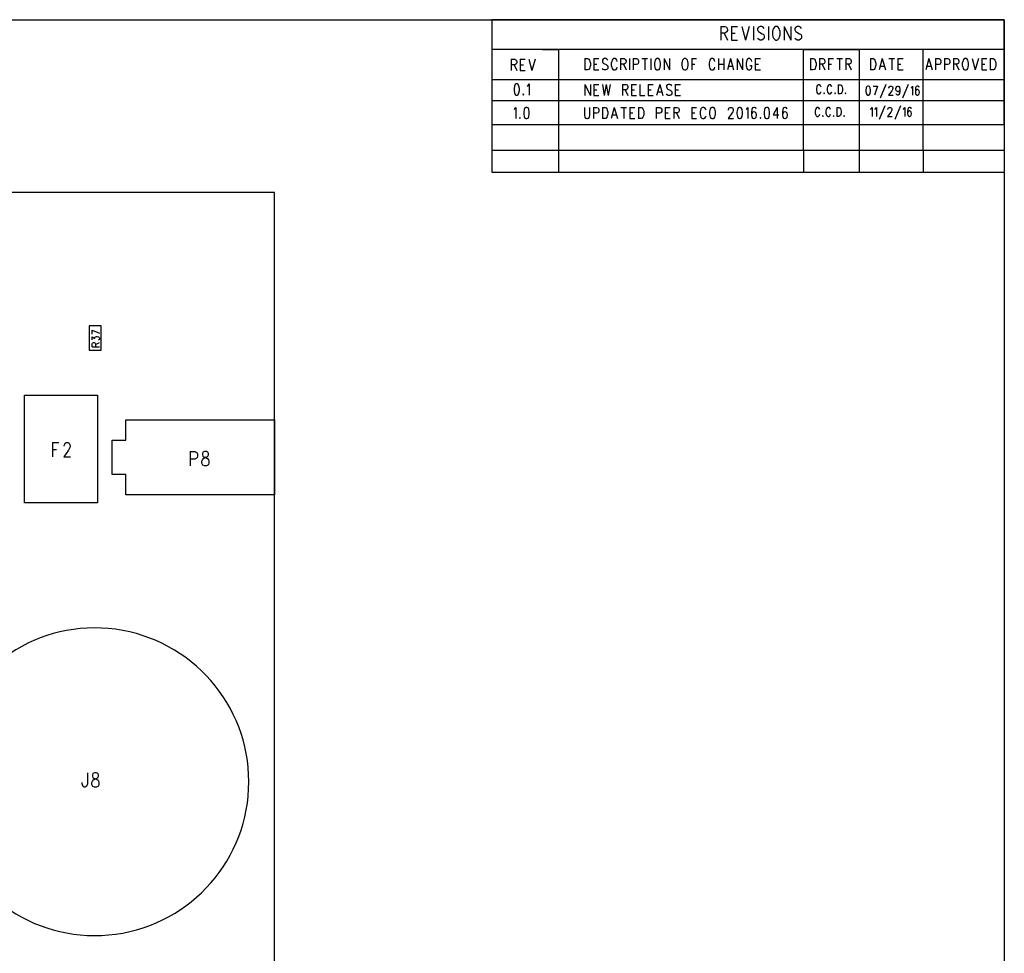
# Model space of a CAD drawing. Extents: x 11.9 to 28.1, y 10.8 to 21.2.
# Tile 10 of 10: x 22.3 to 28.1, y 15.7 to 21.2. Entities that reach past the tile are written whole.
import ezdxf

# ---------------------------------------------------------------- set-up
doc = ezdxf.new("R2010")
doc.units = 0
doc.header["$MEASUREMENT"] = 0
doc.layers.add('LAYNR1', color=2, linetype='Continuous')

msp = doc.modelspace()

# ---------------------------------------------------------------- linework, layer by layer
at = {"layer": 'LAYNR1'}
for points in [[(11.892, 21.199), (28.092, 21.199)], [(28.092, 21.199), (25.092, 21.199)], [(25.092, 21.199), (25.092, 20.585)], [(26.433, 21.159), (26.433, 21.08)], [(26.433, 21.159), (26.457, 21.159)], [(26.457, 21.159), (26.465, 21.155)], [(26.465, 21.155), (26.468, 21.151)], [(26.495, 21.159), (26.495, 21.08)], [(26.495, 21.159), (26.531, 21.159)], [(26.555, 21.159), (26.577, 21.08)], [(26.599, 21.159), (26.577, 21.08)], [(26.624, 21.159), (26.624, 21.08)], [(26.654, 21.155), (26.648, 21.147)], [(26.662, 21.159), (26.654, 21.155)], [(26.673, 21.159), (26.662, 21.159)], [(26.681, 21.155), (26.673, 21.159)], [(26.686, 21.147), (26.681, 21.155)], [(26.711, 21.159), (26.711, 21.08)], [(26.746, 21.155), (26.741, 21.147)], [(26.752, 21.159), (26.746, 21.155)], [(26.763, 21.159), (26.752, 21.159)], [(26.768, 21.155), (26.763, 21.159)], [(26.774, 21.147), (26.768, 21.155)], [(26.804, 21.159), (26.804, 21.08)], [(26.804, 21.159), (26.842, 21.08)], [(26.842, 21.159), (26.842, 21.08)], [(26.872, 21.155), (26.866, 21.147)], [(26.88, 21.159), (26.872, 21.155)], [(26.891, 21.159), (26.88, 21.159)], [(26.899, 21.155), (26.891, 21.159)], [(26.905, 21.147), (26.899, 21.155)], [(28.092, 21.199), (28.092, 10.799)], [(28.092, 20.585), (28.092, 21.199)], [(26.457, 21.121), (26.433, 21.121)], [(26.452, 21.121), (26.471, 21.08)], [(26.465, 21.125), (26.457, 21.121)], [(26.468, 21.129), (26.465, 21.125)], [(26.468, 21.151), (26.471, 21.144)], [(26.471, 21.136), (26.468, 21.129)], [(26.471, 21.144), (26.471, 21.136)], [(26.495, 21.121), (26.517, 21.121)], [(26.648, 21.147), (26.648, 21.14)], [(26.648, 21.14), (26.651, 21.132)], [(26.651, 21.132), (26.654, 21.129)], [(26.654, 21.129), (26.659, 21.125)], [(26.659, 21.125), (26.675, 21.117)], [(26.675, 21.117), (26.681, 21.114)], [(26.681, 21.114), (26.684, 21.11)], [(26.684, 21.11), (26.686, 21.102)], [(26.686, 21.102), (26.686, 21.091)], [(26.738, 21.14), (26.735, 21.129)], [(26.735, 21.129), (26.735, 21.11)], [(26.735, 21.11), (26.738, 21.099)], [(26.741, 21.147), (26.738, 21.14)], [(26.738, 21.099), (26.741, 21.091)], [(26.776, 21.14), (26.774, 21.147)], [(26.774, 21.091), (26.776, 21.099)], [(26.779, 21.129), (26.776, 21.14)], [(26.776, 21.099), (26.779, 21.11)], [(26.779, 21.11), (26.779, 21.129)], [(26.866, 21.147), (26.866, 21.14)], [(26.866, 21.14), (26.869, 21.132)], [(26.869, 21.132), (26.872, 21.129)], [(26.872, 21.129), (26.877, 21.125)], [(26.877, 21.125), (26.894, 21.117)], [(26.894, 21.117), (26.899, 21.114)], [(26.899, 21.114), (26.902, 21.11)], [(26.902, 21.11), (26.905, 21.102)], [(26.905, 21.102), (26.905, 21.091)], [(26.495, 21.08), (26.531, 21.08)], [(26.654, 21.084), (26.648, 21.091)], [(26.662, 21.08), (26.654, 21.084)], [(26.673, 21.08), (26.662, 21.08)], [(26.681, 21.084), (26.673, 21.08)], [(26.686, 21.091), (26.681, 21.084)], [(26.741, 21.091), (26.746, 21.084)], [(26.746, 21.084), (26.752, 21.08)], [(26.752, 21.08), (26.763, 21.08)], [(26.763, 21.08), (26.768, 21.084)], [(26.768, 21.084), (26.774, 21.091)], [(26.872, 21.084), (26.866, 21.091)], [(26.88, 21.08), (26.872, 21.084)], [(26.891, 21.08), (26.88, 21.08)], [(26.899, 21.084), (26.891, 21.08)], [(26.905, 21.091), (26.899, 21.084)], [(28.092, 21.024), (25.092, 21.024)], [(25.092, 21.024), (25.092, 20.849)], [(25.388, 21.024), (25.482, 21.024)], [(25.482, 21.024), (25.482, 20.435)], [(25.482, 21.024), (25.482, 20.585)], [(26.917, 20.435), (26.917, 21.024)], [(26.917, 21.024), (27.242, 21.024)], [(27.242, 21.024), (27.242, 20.435)], [(27.617, 20.435), (27.617, 21.024)], [(28.092, 20.599), (28.092, 21.024)], [(25.206, 20.967), (25.206, 20.901)], [(25.206, 20.967), (25.227, 20.967), (25.233, 20.963), (25.236, 20.96), (25.238, 20.954), (25.238, 20.948), (25.236, 20.942), (25.233, 20.938), (25.227, 20.935), (25.206, 20.935)], [(25.222, 20.935), (25.238, 20.901)], [(25.258, 20.967), (25.258, 20.901)], [(25.258, 20.967), (25.288, 20.967)], [(25.258, 20.935), (25.277, 20.935)], [(25.308, 20.967), (25.327, 20.901)], [(25.345, 20.967), (25.327, 20.901)], [(25.637, 20.971), (25.637, 20.905)], [(25.637, 20.971), (25.653, 20.971), (25.659, 20.967)], [(25.669, 20.93), (25.666, 20.92), (25.664, 20.914), (25.659, 20.908), (25.653, 20.905)], [(25.659, 20.967), (25.664, 20.961)], [(25.664, 20.961), (25.666, 20.955)], [(25.666, 20.955), (25.669, 20.945), (25.669, 20.93)], [(25.689, 20.971), (25.689, 20.905)], [(25.689, 20.971), (25.719, 20.971)], [(25.689, 20.939), (25.707, 20.939)], [(25.744, 20.967), (25.739, 20.961)], [(25.739, 20.961), (25.739, 20.955)], [(25.739, 20.955), (25.741, 20.949)], [(25.741, 20.949), (25.744, 20.945), (25.748, 20.942)], [(25.766, 20.967), (25.759, 20.971), (25.75, 20.971), (25.744, 20.967)], [(25.748, 20.942), (25.762, 20.936)], [(25.771, 20.924), (25.771, 20.914), (25.766, 20.908), (25.759, 20.905)], [(25.762, 20.936), (25.766, 20.933), (25.769, 20.93)], [(25.771, 20.961), (25.766, 20.967)], [(25.769, 20.93), (25.771, 20.924)], [(25.794, 20.955), (25.791, 20.945), (25.791, 20.93)], [(25.791, 20.93), (25.794, 20.92), (25.796, 20.914), (25.8, 20.908), (25.805, 20.905)], [(25.796, 20.961), (25.794, 20.955)], [(25.8, 20.967), (25.796, 20.961)], [(25.819, 20.967), (25.814, 20.971), (25.805, 20.971), (25.8, 20.967)], [(25.823, 20.961), (25.819, 20.967)], [(25.825, 20.955), (25.823, 20.961)], [(25.846, 20.971), (25.846, 20.905)], [(25.846, 20.971), (25.866, 20.971), (25.873, 20.967)], [(25.873, 20.942), (25.866, 20.939), (25.846, 20.939)], [(25.862, 20.939), (25.878, 20.905)], [(25.873, 20.967), (25.875, 20.964), (25.878, 20.958), (25.878, 20.952), (25.875, 20.945), (25.873, 20.942)], [(25.898, 20.971), (25.898, 20.905)], [(25.919, 20.971), (25.919, 20.905)], [(25.919, 20.971), (25.939, 20.971), (25.946, 20.967)], [(25.939, 20.936), (25.919, 20.936)], [(25.948, 20.942), (25.946, 20.939), (25.939, 20.936)], [(25.946, 20.967), (25.948, 20.964), (25.95, 20.958), (25.95, 20.949)], [(25.95, 20.949), (25.948, 20.942)], [(25.971, 20.971), (26.003, 20.971)], [(25.987, 20.971), (25.987, 20.905)], [(26.023, 20.971), (26.023, 20.905)], [(26.046, 20.955), (26.044, 20.945), (26.044, 20.93)], [(26.044, 20.93), (26.046, 20.92), (26.048, 20.914), (26.053, 20.908), (26.057, 20.905)], [(26.048, 20.961), (26.046, 20.955)], [(26.053, 20.967), (26.048, 20.961)], [(26.057, 20.971), (26.053, 20.967)], [(26.071, 20.967), (26.066, 20.971), (26.057, 20.971)], [(26.066, 20.905), (26.071, 20.908), (26.075, 20.914), (26.078, 20.92), (26.08, 20.93)], [(26.075, 20.961), (26.071, 20.967)], [(26.078, 20.955), (26.075, 20.961)], [(26.08, 20.93), (26.08, 20.945), (26.078, 20.955)], [(26.1, 20.971), (26.1, 20.905)], [(26.1, 20.971), (26.132, 20.905)], [(26.132, 20.971), (26.132, 20.905)], [(26.207, 20.955), (26.205, 20.945), (26.205, 20.93)], [(26.205, 20.93), (26.207, 20.92), (26.209, 20.914), (26.214, 20.908), (26.219, 20.905)], [(26.209, 20.961), (26.207, 20.955)], [(26.214, 20.967), (26.209, 20.961)], [(26.219, 20.971), (26.214, 20.967)], [(26.232, 20.967), (26.228, 20.971), (26.219, 20.971)], [(26.228, 20.905), (26.232, 20.908), (26.237, 20.914), (26.239, 20.92), (26.241, 20.93)], [(26.237, 20.961), (26.232, 20.967)], [(26.239, 20.955), (26.237, 20.961)], [(26.241, 20.93), (26.241, 20.945), (26.239, 20.955)], [(26.262, 20.971), (26.262, 20.905)], [(26.262, 20.971), (26.291, 20.971)], [(26.262, 20.939), (26.28, 20.939)], [(26.366, 20.955), (26.364, 20.945), (26.364, 20.93)], [(26.364, 20.93), (26.366, 20.92), (26.369, 20.914), (26.373, 20.908), (26.378, 20.905)], [(26.369, 20.961), (26.366, 20.955)], [(26.373, 20.967), (26.369, 20.961)], [(26.391, 20.967), (26.387, 20.971), (26.378, 20.971), (26.373, 20.967)], [(26.396, 20.961), (26.391, 20.967)], [(26.398, 20.955), (26.396, 20.961)], [(26.419, 20.971), (26.419, 20.905)], [(26.419, 20.939), (26.45, 20.939)], [(26.45, 20.971), (26.45, 20.905)], [(26.489, 20.971), (26.471, 20.905)], [(26.478, 20.927), (26.5, 20.927)], [(26.489, 20.971), (26.507, 20.905)], [(26.528, 20.971), (26.528, 20.905)], [(26.528, 20.971), (26.559, 20.905)], [(26.559, 20.971), (26.559, 20.905)], [(26.582, 20.955), (26.58, 20.945), (26.58, 20.93)], [(26.58, 20.93), (26.582, 20.92), (26.584, 20.914), (26.589, 20.908), (26.594, 20.905)], [(26.584, 20.961), (26.582, 20.955)], [(26.589, 20.967), (26.584, 20.961)], [(26.607, 20.967), (26.603, 20.971), (26.594, 20.971), (26.589, 20.967)], [(26.603, 20.905), (26.607, 20.908), (26.612, 20.914), (26.614, 20.92), (26.614, 20.93)], [(26.603, 20.93), (26.614, 20.93)], [(26.612, 20.961), (26.607, 20.967)], [(26.614, 20.955), (26.612, 20.961)], [(26.634, 20.971), (26.634, 20.905)], [(26.634, 20.971), (26.664, 20.971)], [(26.634, 20.939), (26.653, 20.939)], [(26.958, 20.971), (26.958, 20.905)], [(26.958, 20.971), (26.974, 20.971), (26.98, 20.967)], [(26.99, 20.93), (26.987, 20.92), (26.985, 20.914), (26.98, 20.908), (26.974, 20.905)], [(26.98, 20.967), (26.985, 20.961)], [(26.985, 20.961), (26.987, 20.955)], [(26.987, 20.955), (26.99, 20.945), (26.99, 20.93)], [(27.01, 20.971), (27.01, 20.905)], [(27.01, 20.971), (27.03, 20.971), (27.037, 20.967)], [(27.037, 20.942), (27.03, 20.939), (27.01, 20.939)], [(27.026, 20.939), (27.042, 20.905)], [(27.037, 20.967), (27.04, 20.964), (27.042, 20.958), (27.042, 20.952), (27.04, 20.945), (27.037, 20.942)], [(27.062, 20.971), (27.062, 20.905)], [(27.062, 20.971), (27.092, 20.971)], [(27.062, 20.939), (27.08, 20.939)], [(27.112, 20.971), (27.144, 20.971)], [(27.128, 20.971), (27.128, 20.905)], [(27.165, 20.971), (27.165, 20.905)], [(27.165, 20.971), (27.185, 20.971), (27.192, 20.967)], [(27.192, 20.942), (27.185, 20.939), (27.165, 20.939)], [(27.18, 20.939), (27.196, 20.905)], [(27.192, 20.967), (27.194, 20.964), (27.196, 20.958), (27.196, 20.952), (27.194, 20.945), (27.192, 20.942)], [(27.308, 20.971), (27.308, 20.905)], [(27.308, 20.971), (27.324, 20.971), (27.33, 20.967)], [(27.34, 20.93), (27.337, 20.92), (27.335, 20.914), (27.33, 20.908), (27.324, 20.905)], [(27.33, 20.967), (27.335, 20.961)], [(27.335, 20.961), (27.337, 20.955)], [(27.337, 20.955), (27.34, 20.945), (27.34, 20.93)], [(27.378, 20.971), (27.36, 20.905)], [(27.367, 20.927), (27.39, 20.927)], [(27.378, 20.971), (27.396, 20.905)], [(27.417, 20.971), (27.449, 20.971)], [(27.433, 20.971), (27.433, 20.905)], [(27.469, 20.971), (27.469, 20.905)], [(27.469, 20.971), (27.499, 20.971)], [(27.469, 20.939), (27.487, 20.939)], [(27.651, 20.971), (27.633, 20.905)], [(27.64, 20.927), (27.662, 20.927)], [(27.651, 20.971), (27.669, 20.905)], [(27.69, 20.971), (27.69, 20.905)], [(27.69, 20.971), (27.71, 20.971), (27.717, 20.967)], [(27.71, 20.936), (27.69, 20.936)], [(27.719, 20.942), (27.717, 20.939), (27.71, 20.936)], [(27.717, 20.967), (27.719, 20.964), (27.721, 20.958), (27.721, 20.949)], [(27.721, 20.949), (27.719, 20.942)], [(27.742, 20.971), (27.742, 20.905)], [(27.742, 20.971), (27.762, 20.971), (27.769, 20.967)], [(27.762, 20.936), (27.742, 20.936)], [(27.771, 20.942), (27.769, 20.939), (27.762, 20.936)], [(27.769, 20.967), (27.771, 20.964), (27.774, 20.958), (27.774, 20.949)], [(27.774, 20.949), (27.771, 20.942)], [(27.794, 20.971), (27.794, 20.905)], [(27.794, 20.971), (27.815, 20.971), (27.821, 20.967)], [(27.821, 20.942), (27.815, 20.939), (27.794, 20.939)], [(27.81, 20.939), (27.826, 20.905)], [(27.821, 20.967), (27.824, 20.964), (27.826, 20.958), (27.826, 20.952), (27.824, 20.945), (27.821, 20.942)], [(27.849, 20.955), (27.846, 20.945), (27.846, 20.93)], [(27.846, 20.93), (27.849, 20.92), (27.851, 20.914), (27.855, 20.908), (27.86, 20.905)], [(27.851, 20.961), (27.849, 20.955)], [(27.855, 20.967), (27.851, 20.961)], [(27.86, 20.971), (27.855, 20.967)], [(27.874, 20.967), (27.869, 20.971), (27.86, 20.971)], [(27.869, 20.905), (27.874, 20.908), (27.878, 20.914), (27.88, 20.92), (27.883, 20.93)], [(27.878, 20.961), (27.874, 20.967)], [(27.88, 20.955), (27.878, 20.961)], [(27.883, 20.93), (27.883, 20.945), (27.88, 20.955)], [(27.903, 20.971), (27.921, 20.905)], [(27.94, 20.971), (27.921, 20.905)], [(27.96, 20.971), (27.96, 20.905)], [(27.96, 20.971), (27.99, 20.971)], [(27.96, 20.939), (27.978, 20.939)], [(28.01, 20.971), (28.01, 20.905)], [(28.01, 20.971), (28.026, 20.971), (28.033, 20.967)], [(28.042, 20.93), (28.04, 20.92), (28.037, 20.914), (28.033, 20.908), (28.026, 20.905)], [(28.033, 20.967), (28.037, 20.961)], [(28.037, 20.961), (28.04, 20.955)], [(28.04, 20.955), (28.042, 20.945), (28.042, 20.93)], [(25.258, 20.901), (25.288, 20.901)], [(25.653, 20.905), (25.637, 20.905)], [(25.689, 20.905), (25.719, 20.905)], [(25.75, 20.905), (25.744, 20.908), (25.739, 20.914)], [(25.759, 20.905), (25.75, 20.905)], [(25.805, 20.905), (25.814, 20.905)], [(25.814, 20.905), (25.819, 20.908), (25.823, 20.914), (25.825, 20.92)], [(26.057, 20.905), (26.066, 20.905)], [(26.219, 20.905), (26.228, 20.905)], [(26.378, 20.905), (26.387, 20.905)], [(26.387, 20.905), (26.391, 20.908), (26.396, 20.914), (26.398, 20.92)], [(26.594, 20.905), (26.603, 20.905)], [(26.634, 20.905), (26.664, 20.905)], [(26.974, 20.905), (26.958, 20.905)], [(27.324, 20.905), (27.308, 20.905)], [(27.469, 20.905), (27.499, 20.905)], [(27.86, 20.905), (27.869, 20.905)], [(27.96, 20.905), (27.99, 20.905)], [(28.026, 20.905), (28.01, 20.905)], [(25.092, 20.849), (28.092, 20.849)], [(25.229, 20.82), (25.224, 20.81), (25.222, 20.795)], [(25.235, 20.823), (25.229, 20.82)], [(25.247, 20.82), (25.24, 20.823), (25.235, 20.823)], [(25.254, 20.795), (25.251, 20.81), (25.247, 20.82)], [(25.299, 20.81), (25.304, 20.814)], [(25.304, 20.814), (25.31, 20.823), (25.31, 20.757)], [(25.637, 20.82), (25.637, 20.755)], [(25.637, 20.82), (25.669, 20.755)], [(25.669, 20.82), (25.669, 20.755)], [(25.689, 20.82), (25.689, 20.755)], [(25.689, 20.82), (25.719, 20.82)], [(25.739, 20.82), (25.75, 20.755)], [(25.762, 20.82), (25.75, 20.755)], [(25.762, 20.82), (25.773, 20.755)], [(25.784, 20.82), (25.773, 20.755)], [(25.857, 20.82), (25.857, 20.755)], [(25.857, 20.82), (25.878, 20.82), (25.884, 20.817)], [(25.884, 20.817), (25.887, 20.814), (25.889, 20.808), (25.889, 20.802), (25.887, 20.795), (25.884, 20.792)], [(25.909, 20.82), (25.909, 20.755)], [(25.909, 20.82), (25.939, 20.82)], [(25.959, 20.82), (25.959, 20.755)], [(26.007, 20.82), (26.007, 20.755)], [(26.007, 20.82), (26.037, 20.82)], [(26.075, 20.82), (26.057, 20.755)], [(26.075, 20.82), (26.094, 20.755)], [(26.119, 20.817), (26.114, 20.811)], [(26.114, 20.811), (26.114, 20.805)], [(26.141, 20.817), (26.134, 20.82), (26.125, 20.82), (26.119, 20.817)], [(26.146, 20.811), (26.141, 20.817)], [(26.166, 20.82), (26.166, 20.755)], [(26.166, 20.82), (26.196, 20.82)], [(26.995, 20.81), (26.994, 20.805)], [(26.999, 20.815), (26.995, 20.81)], [(27.003, 20.817), (26.999, 20.815)], [(27.01, 20.817), (27.003, 20.817)], [(27.014, 20.815), (27.01, 20.817)], [(27.017, 20.81), (27.014, 20.815)], [(27.019, 20.805), (27.017, 20.81)], [(27.059, 20.81), (27.057, 20.805)], [(27.063, 20.815), (27.059, 20.81)], [(27.066, 20.817), (27.063, 20.815)], [(27.074, 20.817), (27.066, 20.817)], [(27.077, 20.815), (27.074, 20.817)], [(27.081, 20.81), (27.077, 20.815)], [(27.083, 20.805), (27.081, 20.81)], [(27.119, 20.817), (27.119, 20.765)], [(27.119, 20.817), (27.132, 20.817)], [(27.132, 20.817), (27.137, 20.815)], [(27.137, 20.815), (27.141, 20.81)], [(27.141, 20.81), (27.143, 20.805)], [(27.324, 20.81), (27.35, 20.81)], [(27.35, 20.81), (27.332, 20.757)], [(27.399, 20.82), (27.366, 20.74)], [(27.417, 20.797), (27.417, 20.8), (27.419, 20.805), (27.421, 20.807), (27.424, 20.81), (27.432, 20.81), (27.435, 20.807), (27.437, 20.805), (27.439, 20.8), (27.439, 20.795), (27.437, 20.79), (27.433, 20.782), (27.415, 20.757), (27.441, 20.757)], [(27.481, 20.792), (27.479, 20.785), (27.475, 20.78), (27.47, 20.777), (27.468, 20.777), (27.462, 20.78), (27.459, 20.785), (27.457, 20.792), (27.457, 20.795), (27.459, 20.802), (27.462, 20.807), (27.468, 20.81), (27.47, 20.81), (27.475, 20.807), (27.479, 20.802), (27.481, 20.792), (27.481, 20.78), (27.479, 20.767), (27.475, 20.76), (27.47, 20.757), (27.466, 20.757), (27.461, 20.76), (27.459, 20.765)], [(27.53, 20.82), (27.497, 20.74)], [(27.546, 20.8), (27.55, 20.802), (27.555, 20.81), (27.555, 20.757)], [(27.593, 20.802), (27.592, 20.807), (27.586, 20.81), (27.582, 20.81), (27.577, 20.807), (27.573, 20.8), (27.572, 20.787), (27.572, 20.775), (27.573, 20.765), (27.577, 20.76), (27.582, 20.757), (27.584, 20.757), (27.59, 20.76), (27.593, 20.765), (27.595, 20.772), (27.595, 20.775), (27.593, 20.782), (27.59, 20.787), (27.584, 20.79), (27.582, 20.79), (27.577, 20.787), (27.573, 20.782), (27.572, 20.775)], [(28.092, 20.849), (28.092, 20.724)], [(25.222, 20.795), (25.222, 20.785), (25.224, 20.77)], [(25.224, 20.77), (25.229, 20.76), (25.235, 20.757)], [(25.235, 20.757), (25.24, 20.757)], [(25.24, 20.757), (25.247, 20.76), (25.251, 20.77)], [(25.251, 20.77), (25.254, 20.785), (25.254, 20.795)], [(25.276, 20.764), (25.274, 20.76), (25.276, 20.757)], [(25.276, 20.757), (25.279, 20.76), (25.276, 20.764)], [(25.689, 20.789), (25.707, 20.789)], [(25.689, 20.755), (25.719, 20.755)], [(25.884, 20.792), (25.878, 20.789), (25.857, 20.789)], [(25.873, 20.789), (25.889, 20.755)], [(25.909, 20.789), (25.928, 20.789)], [(25.909, 20.755), (25.939, 20.755)], [(25.959, 20.755), (25.987, 20.755)], [(26.007, 20.789), (26.025, 20.789)], [(26.007, 20.755), (26.037, 20.755)], [(26.064, 20.777), (26.087, 20.777)], [(26.114, 20.805), (26.116, 20.799)], [(26.125, 20.755), (26.119, 20.758), (26.114, 20.764)], [(26.116, 20.799), (26.119, 20.795), (26.123, 20.792)], [(26.123, 20.792), (26.137, 20.786)], [(26.134, 20.755), (26.125, 20.755)], [(26.146, 20.774), (26.146, 20.764), (26.141, 20.758), (26.134, 20.755)], [(26.137, 20.786), (26.141, 20.783), (26.144, 20.78)], [(26.144, 20.78), (26.146, 20.774)], [(26.166, 20.789), (26.184, 20.789)], [(26.166, 20.755), (26.196, 20.755)], [(26.994, 20.805), (26.992, 20.797)], [(26.992, 20.797), (26.992, 20.785)], [(26.992, 20.785), (26.994, 20.777)], [(26.994, 20.777), (26.995, 20.772)], [(26.995, 20.772), (26.999, 20.767)], [(26.999, 20.767), (27.003, 20.765)], [(27.003, 20.765), (27.01, 20.765)], [(27.01, 20.765), (27.014, 20.767)], [(27.014, 20.767), (27.017, 20.772)], [(27.017, 20.772), (27.019, 20.777)], [(27.037, 20.77), (27.035, 20.767)], [(27.035, 20.767), (27.037, 20.765)], [(27.039, 20.767), (27.037, 20.77)], [(27.037, 20.765), (27.039, 20.767)], [(27.057, 20.805), (27.055, 20.797)], [(27.055, 20.797), (27.055, 20.785)], [(27.055, 20.785), (27.057, 20.777)], [(27.057, 20.777), (27.059, 20.772)], [(27.059, 20.772), (27.063, 20.767)], [(27.063, 20.767), (27.066, 20.765)], [(27.066, 20.765), (27.074, 20.765)], [(27.074, 20.765), (27.077, 20.767)], [(27.077, 20.767), (27.081, 20.772)], [(27.081, 20.772), (27.083, 20.777)], [(27.101, 20.77), (27.099, 20.767)], [(27.099, 20.767), (27.101, 20.765)], [(27.103, 20.767), (27.101, 20.77)], [(27.101, 20.765), (27.103, 20.767)], [(27.132, 20.765), (27.119, 20.765)], [(27.137, 20.767), (27.132, 20.765)], [(27.141, 20.772), (27.137, 20.767)], [(27.143, 20.777), (27.141, 20.772)], [(27.143, 20.805), (27.144, 20.797)], [(27.144, 20.785), (27.143, 20.777)], [(27.144, 20.797), (27.144, 20.785)], [(27.163, 20.77), (27.161, 20.767)], [(27.161, 20.767), (27.163, 20.765)], [(27.164, 20.767), (27.163, 20.77)], [(27.163, 20.765), (27.164, 20.767)], [(28.092, 20.724), (25.092, 20.724)], [(25.092, 20.724), (25.092, 20.435)], [(27.393, 20.695), (27.36, 20.615)], [(27.484, 20.695), (27.451, 20.615)], [(25.222, 20.673), (25.226, 20.676)], [(25.226, 20.676), (25.233, 20.685), (25.233, 20.62)], [(25.285, 20.682), (25.281, 20.673), (25.279, 20.657)], [(25.279, 20.657), (25.279, 20.648), (25.281, 20.632)], [(25.292, 20.685), (25.285, 20.682)], [(25.304, 20.682), (25.297, 20.685), (25.292, 20.685)], [(25.31, 20.657), (25.308, 20.673), (25.304, 20.682)], [(25.308, 20.632), (25.31, 20.648), (25.31, 20.657)], [(25.634, 20.685), (25.634, 20.639)], [(25.634, 20.639), (25.637, 20.629), (25.641, 20.623), (25.648, 20.62)], [(25.652, 20.62), (25.659, 20.623), (25.664, 20.629), (25.666, 20.639)], [(25.666, 20.639), (25.666, 20.685)], [(25.687, 20.685), (25.687, 20.62)], [(25.687, 20.685), (25.707, 20.685), (25.714, 20.682)], [(25.707, 20.651), (25.687, 20.651)], [(25.716, 20.657), (25.714, 20.654), (25.707, 20.651)], [(25.714, 20.682), (25.716, 20.679), (25.718, 20.673), (25.718, 20.664)], [(25.718, 20.664), (25.716, 20.657)], [(25.739, 20.685), (25.739, 20.62)], [(25.739, 20.685), (25.755, 20.685), (25.762, 20.682)], [(25.771, 20.645), (25.768, 20.635), (25.766, 20.629), (25.762, 20.623), (25.755, 20.62)], [(25.762, 20.682), (25.766, 20.676)], [(25.766, 20.676), (25.768, 20.67)], [(25.768, 20.67), (25.771, 20.66), (25.771, 20.645)], [(25.809, 20.685), (25.791, 20.62)], [(25.798, 20.642), (25.821, 20.642)], [(25.809, 20.685), (25.827, 20.62)], [(25.848, 20.685), (25.88, 20.685)], [(25.864, 20.685), (25.864, 20.62)], [(25.9, 20.685), (25.9, 20.62)], [(25.9, 20.685), (25.93, 20.685)], [(25.9, 20.654), (25.918, 20.654)], [(25.95, 20.685), (25.95, 20.62)], [(25.95, 20.685), (25.966, 20.685), (25.973, 20.682)], [(25.982, 20.645), (25.98, 20.635), (25.977, 20.629), (25.973, 20.623), (25.966, 20.62)], [(25.973, 20.682), (25.977, 20.676)], [(25.977, 20.676), (25.98, 20.67)], [(25.98, 20.67), (25.982, 20.66), (25.982, 20.645)], [(26.055, 20.685), (26.055, 20.62)], [(26.055, 20.685), (26.075, 20.685), (26.082, 20.682)], [(26.075, 20.651), (26.055, 20.651)], [(26.084, 20.657), (26.082, 20.654), (26.075, 20.651)], [(26.082, 20.682), (26.084, 20.679), (26.087, 20.673), (26.087, 20.664)], [(26.087, 20.664), (26.084, 20.657)], [(26.107, 20.685), (26.107, 20.62)], [(26.107, 20.685), (26.137, 20.685)], [(26.107, 20.654), (26.125, 20.654)], [(26.157, 20.685), (26.157, 20.62)], [(26.157, 20.685), (26.177, 20.685), (26.184, 20.682)], [(26.184, 20.657), (26.177, 20.654), (26.157, 20.654)], [(26.173, 20.654), (26.189, 20.62)], [(26.184, 20.682), (26.187, 20.679), (26.189, 20.673), (26.189, 20.667), (26.187, 20.66), (26.184, 20.657)], [(26.262, 20.685), (26.262, 20.62)], [(26.262, 20.685), (26.291, 20.685)], [(26.262, 20.654), (26.28, 20.654)], [(26.314, 20.67), (26.312, 20.66), (26.312, 20.645)], [(26.312, 20.645), (26.314, 20.635), (26.316, 20.629), (26.321, 20.623), (26.325, 20.62)], [(26.316, 20.676), (26.314, 20.67)], [(26.321, 20.682), (26.316, 20.676)], [(26.339, 20.682), (26.334, 20.685), (26.325, 20.685), (26.321, 20.682)], [(26.334, 20.62), (26.339, 20.623), (26.343, 20.629), (26.346, 20.635)], [(26.343, 20.676), (26.339, 20.682)], [(26.346, 20.67), (26.343, 20.676)], [(26.368, 20.67), (26.366, 20.66), (26.366, 20.645)], [(26.366, 20.645), (26.368, 20.635), (26.371, 20.629), (26.375, 20.623), (26.38, 20.62)], [(26.371, 20.676), (26.368, 20.67)], [(26.375, 20.682), (26.371, 20.676)], [(26.38, 20.685), (26.375, 20.682)], [(26.393, 20.682), (26.389, 20.685), (26.38, 20.685)], [(26.389, 20.62), (26.393, 20.623), (26.398, 20.629), (26.4, 20.635), (26.402, 20.645)], [(26.398, 20.676), (26.393, 20.682)], [(26.4, 20.67), (26.398, 20.676)], [(26.402, 20.645), (26.402, 20.66), (26.4, 20.67)], [(26.498, 20.651), (26.475, 20.62)], [(26.477, 20.67), (26.477, 20.673), (26.48, 20.679), (26.482, 20.682)], [(26.482, 20.682), (26.487, 20.685), (26.496, 20.685), (26.5, 20.682)], [(26.5, 20.682), (26.502, 20.679), (26.505, 20.673), (26.505, 20.667), (26.502, 20.66), (26.498, 20.651)], [(26.534, 20.682), (26.53, 20.673), (26.527, 20.657)], [(26.527, 20.657), (26.527, 20.648), (26.53, 20.632)], [(26.541, 20.685), (26.534, 20.682)], [(26.552, 20.682), (26.546, 20.685), (26.541, 20.685)], [(26.559, 20.657), (26.557, 20.673), (26.552, 20.682)], [(26.557, 20.632), (26.559, 20.648), (26.559, 20.657)], [(26.58, 20.673), (26.584, 20.676)], [(26.584, 20.676), (26.591, 20.685), (26.591, 20.62)], [(26.618, 20.682), (26.614, 20.673), (26.612, 20.657)], [(26.612, 20.657), (26.612, 20.642), (26.614, 20.629), (26.618, 20.623), (26.625, 20.62)], [(26.614, 20.651), (26.612, 20.642)], [(26.618, 20.657), (26.614, 20.651)], [(26.637, 20.682), (26.63, 20.685), (26.625, 20.685), (26.618, 20.682)], [(26.634, 20.657), (26.627, 20.66), (26.625, 20.66), (26.618, 20.657)], [(26.627, 20.62), (26.634, 20.623), (26.639, 20.629), (26.641, 20.639)], [(26.639, 20.651), (26.634, 20.657)], [(26.639, 20.676), (26.637, 20.682)], [(26.641, 20.639), (26.641, 20.642), (26.639, 20.651)], [(26.693, 20.682), (26.689, 20.673), (26.687, 20.657)], [(26.687, 20.657), (26.687, 20.648), (26.689, 20.632)], [(26.7, 20.685), (26.693, 20.682)], [(26.712, 20.682), (26.705, 20.685), (26.7, 20.685)], [(26.718, 20.657), (26.716, 20.673), (26.712, 20.682)], [(26.716, 20.632), (26.718, 20.648), (26.718, 20.657)], [(26.762, 20.685), (26.739, 20.642), (26.773, 20.642)], [(26.762, 20.685), (26.762, 20.62)], [(26.8, 20.682), (26.796, 20.673), (26.793, 20.657)], [(26.793, 20.657), (26.793, 20.642), (26.796, 20.629), (26.8, 20.623), (26.807, 20.62)], [(26.796, 20.651), (26.793, 20.642)], [(26.8, 20.657), (26.796, 20.651)], [(26.818, 20.682), (26.812, 20.685), (26.807, 20.685), (26.8, 20.682)], [(26.816, 20.657), (26.809, 20.66), (26.807, 20.66), (26.8, 20.657)], [(26.809, 20.62), (26.816, 20.623), (26.821, 20.629), (26.823, 20.639)], [(26.821, 20.651), (26.816, 20.657)], [(26.821, 20.676), (26.818, 20.682)], [(26.823, 20.639), (26.823, 20.642), (26.821, 20.651)], [(26.986, 20.672), (26.984, 20.665)], [(26.984, 20.665), (26.984, 20.652)], [(26.984, 20.652), (26.986, 20.645)], [(26.988, 20.677), (26.986, 20.672)], [(26.986, 20.645), (26.988, 20.64)], [(26.992, 20.682), (26.988, 20.677)], [(26.988, 20.64), (26.992, 20.635)], [(26.995, 20.685), (26.992, 20.682)], [(26.992, 20.635), (26.995, 20.632)], [(27.002, 20.685), (26.995, 20.685)], [(27.006, 20.682), (27.002, 20.685)], [(27.002, 20.632), (27.006, 20.635)], [(27.01, 20.677), (27.006, 20.682)], [(27.006, 20.635), (27.01, 20.64)], [(27.012, 20.672), (27.01, 20.677)], [(27.01, 20.64), (27.012, 20.645)], [(27.03, 20.637), (27.028, 20.635)], [(27.028, 20.635), (27.03, 20.632)], [(27.032, 20.635), (27.03, 20.637)], [(27.03, 20.632), (27.032, 20.635)], [(27.05, 20.672), (27.048, 20.665)], [(27.048, 20.665), (27.048, 20.652)], [(27.048, 20.652), (27.05, 20.645)], [(27.052, 20.677), (27.05, 20.672)], [(27.05, 20.645), (27.052, 20.64)], [(27.055, 20.682), (27.052, 20.677)], [(27.052, 20.64), (27.055, 20.635)], [(27.059, 20.685), (27.055, 20.682)], [(27.055, 20.635), (27.059, 20.632)], [(27.066, 20.685), (27.059, 20.685)], [(27.07, 20.682), (27.066, 20.685)], [(27.066, 20.632), (27.07, 20.635)], [(27.073, 20.677), (27.07, 20.682)], [(27.07, 20.635), (27.073, 20.64)], [(27.075, 20.672), (27.073, 20.677)], [(27.073, 20.64), (27.075, 20.645)], [(27.093, 20.637), (27.092, 20.635)], [(27.092, 20.635), (27.093, 20.632)], [(27.095, 20.635), (27.093, 20.637)], [(27.093, 20.632), (27.095, 20.635)], [(27.112, 20.685), (27.112, 20.632)], [(27.112, 20.685), (27.124, 20.685)], [(27.124, 20.685), (27.13, 20.682)], [(27.13, 20.635), (27.124, 20.632)], [(27.13, 20.682), (27.133, 20.677)], [(27.133, 20.64), (27.13, 20.635)], [(27.133, 20.677), (27.135, 20.672)], [(27.135, 20.645), (27.133, 20.64)], [(27.135, 20.672), (27.137, 20.665)], [(27.137, 20.652), (27.135, 20.645)], [(27.137, 20.665), (27.137, 20.652)], [(27.155, 20.637), (27.153, 20.635)], [(27.153, 20.635), (27.155, 20.632)], [(27.157, 20.635), (27.155, 20.637)], [(27.155, 20.632), (27.157, 20.635)], [(27.309, 20.675), (27.313, 20.677)], [(27.313, 20.677), (27.318, 20.685)], [(27.318, 20.685), (27.318, 20.632)], [(27.335, 20.675), (27.338, 20.677)], [(27.338, 20.677), (27.344, 20.685)], [(27.344, 20.685), (27.344, 20.632)], [(27.427, 20.657), (27.409, 20.632)], [(27.411, 20.675), (27.413, 20.68)], [(27.411, 20.672), (27.411, 20.675)], [(27.413, 20.68), (27.415, 20.682)], [(27.415, 20.682), (27.418, 20.685)], [(27.418, 20.685), (27.426, 20.685)], [(27.426, 20.685), (27.429, 20.682)], [(27.431, 20.665), (27.427, 20.657)], [(27.429, 20.682), (27.431, 20.68)], [(27.431, 20.68), (27.433, 20.675)], [(27.433, 20.67), (27.431, 20.665)], [(27.433, 20.675), (27.433, 20.67)], [(27.5, 20.675), (27.504, 20.677)], [(27.504, 20.677), (27.509, 20.685)], [(27.509, 20.685), (27.509, 20.632)], [(27.527, 20.675), (27.526, 20.662)], [(27.526, 20.662), (27.526, 20.65)], [(27.527, 20.657), (27.526, 20.65)], [(27.526, 20.65), (27.527, 20.64)], [(27.531, 20.682), (27.527, 20.675)], [(27.531, 20.662), (27.527, 20.657)], [(27.527, 20.64), (27.531, 20.635)], [(27.537, 20.685), (27.531, 20.682)], [(27.537, 20.665), (27.531, 20.662)], [(27.531, 20.635), (27.537, 20.632)], [(27.54, 20.685), (27.537, 20.685)], [(27.538, 20.665), (27.537, 20.665)], [(27.544, 20.662), (27.538, 20.665)], [(27.538, 20.632), (27.544, 20.635)], [(27.546, 20.682), (27.54, 20.685)], [(27.547, 20.657), (27.544, 20.662)], [(27.544, 20.635), (27.547, 20.64)], [(27.547, 20.677), (27.546, 20.682)], [(27.549, 20.65), (27.547, 20.657)], [(27.547, 20.64), (27.549, 20.647)], [(27.549, 20.647), (27.549, 20.65)], [(25.092, 20.585), (28.092, 20.585)], [(25.256, 20.626), (25.254, 20.623), (25.256, 20.62)], [(25.256, 20.62), (25.258, 20.623), (25.256, 20.626)], [(25.281, 20.632), (25.285, 20.623), (25.292, 20.62)], [(25.292, 20.62), (25.297, 20.62)], [(25.297, 20.62), (25.304, 20.623), (25.308, 20.632)], [(25.648, 20.62), (25.652, 20.62)], [(25.755, 20.62), (25.739, 20.62)], [(25.9, 20.62), (25.93, 20.62)], [(25.966, 20.62), (25.95, 20.62)], [(26.107, 20.62), (26.137, 20.62)], [(26.262, 20.62), (26.291, 20.62)], [(26.325, 20.62), (26.334, 20.62)], [(26.38, 20.62), (26.389, 20.62)], [(26.475, 20.62), (26.507, 20.62)], [(26.53, 20.632), (26.534, 20.623), (26.541, 20.62)], [(26.541, 20.62), (26.546, 20.62)], [(26.546, 20.62), (26.552, 20.623), (26.557, 20.632)], [(26.625, 20.62), (26.627, 20.62)], [(26.664, 20.626), (26.662, 20.623), (26.664, 20.62)], [(26.664, 20.62), (26.666, 20.623), (26.664, 20.626)], [(26.689, 20.632), (26.693, 20.623), (26.7, 20.62)], [(26.7, 20.62), (26.705, 20.62)], [(26.705, 20.62), (26.712, 20.623), (26.716, 20.632)], [(26.807, 20.62), (26.809, 20.62)], [(26.995, 20.632), (27.002, 20.632)], [(27.059, 20.632), (27.066, 20.632)], [(27.124, 20.632), (27.112, 20.632)], [(27.409, 20.632), (27.435, 20.632)], [(27.537, 20.632), (27.538, 20.632)], [(25.092, 20.435), (28.088, 20.435)], [(25.092, 20.435), (25.092, 20.305)], [(25.482, 20.435), (26.917, 20.435)], [(25.482, 20.435), (25.482, 20.305)], [(26.917, 20.435), (26.917, 20.305)], [(27.242, 20.435), (27.617, 20.435)], [(27.242, 20.435), (27.242, 20.305)], [(27.617, 20.435), (27.617, 20.305)], [(25.092, 20.305), (28.092, 20.305)], [(23.8204, 20.1859), (14.5704, 20.1859)], [(23.8204, 12.8859), (23.8204, 20.1859)], [(22.7524, 19.3799), (22.7964, 19.3639)], [(22.7524, 19.3579), (22.7524, 19.3799)], [(22.7524, 19.3239), (22.7524, 19.3419), (22.7684, 19.3319), (22.7684, 19.3379), (22.7704, 19.3399), (22.7724, 19.3419), (22.7784, 19.3439), (22.7824, 19.3439), (22.7904, 19.3419), (22.7944, 19.3379), (22.7964, 19.3339), (22.7964, 19.3299), (22.7944, 19.3239), (22.7924, 19.3239), (22.7884, 19.3219)], [(22.7524, 19.2839), (22.7524, 19.2999), (22.7544, 19.3039), (22.7564, 19.3059), (22.7604, 19.3079), (22.7644, 19.3079), (22.7684, 19.3059), (22.7704, 19.3039), (22.7724, 19.2999), (22.7724, 19.2839)], [(22.7524, 19.2839), (22.7964, 19.2839)], [(22.7724, 19.2959), (22.7964, 19.3079)], [(22.3564, 18.3699), (22.3564, 18.9999)], [(22.3564, 18.9999), (22.7844, 18.9999)], [(22.7844, 18.9999), (22.7844, 18.3699)], [(22.9504, 18.7359), (22.9504, 18.8559)], [(22.9504, 18.8559), (23.8204, 18.8559)], [(23.8204, 18.8559), (23.8204, 18.4159)], [(22.8704, 18.5359), (22.8704, 18.7359)], [(22.8704, 18.7359), (22.9504, 18.7359)], [(22.5204, 18.7219), (22.5204, 18.6379)], [(22.5204, 18.7219), (22.5584, 18.7219)], [(22.5204, 18.6819), (22.5444, 18.6819)], [(22.5884, 18.7019), (22.5884, 18.7059), (22.5924, 18.7139), (22.5944, 18.7179), (22.6004, 18.7219), (22.6124, 18.7219), (22.6184, 18.7179), (22.6204, 18.7139), (22.6244, 18.7059), (22.6244, 18.6979), (22.6204, 18.6899), (22.6144, 18.6779), (22.5864, 18.6379), (22.6264, 18.6379)], [(23.3264, 18.6699), (23.3264, 18.5859)], [(23.3264, 18.6699), (23.3544, 18.6699), (23.3624, 18.6659), (23.3664, 18.6619), (23.3684, 18.6539), (23.3684, 18.6419), (23.3664, 18.6339), (23.3624, 18.6299), (23.3544, 18.6259), (23.3264, 18.6259)], [(23.4364, 18.6019), (23.4344, 18.5939), (23.4304, 18.5899), (23.4224, 18.5859), (23.4104, 18.5859), (23.4004, 18.5899), (23.3984, 18.5939), (23.3944, 18.6019), (23.3944, 18.6139), (23.3984, 18.6219), (23.4044, 18.6299)], [(23.4104, 18.6699), (23.4004, 18.6659), (23.3984, 18.6579), (23.3984, 18.6499), (23.4004, 18.6419), (23.4064, 18.6379), (23.4184, 18.6339), (23.4284, 18.6299), (23.4344, 18.6219), (23.4364, 18.6139)], [(23.4044, 18.6299), (23.4124, 18.6339), (23.4244, 18.6379), (23.4304, 18.6419), (23.4344, 18.6499), (23.4344, 18.6579), (23.4304, 18.6659), (23.4224, 18.6699), (23.4104, 18.6699)], [(23.4364, 18.6139), (23.4364, 18.6019)], [(22.9504, 18.5359), (22.8704, 18.5359)], [(22.9504, 18.4159), (22.9504, 18.5359)], [(23.8204, 18.4159), (22.9504, 18.4159)], [(22.7844, 18.3699), (22.3564, 18.3699)], [(22.7244, 16.7879), (22.7244, 16.7239), (22.7224, 16.7119), (22.7184, 16.7079), (22.7124, 16.7039), (22.7064, 16.7039), (22.7004, 16.7079)], [(22.7664, 16.7039), (22.7564, 16.7079), (22.7544, 16.7119), (22.7504, 16.7199), (22.7504, 16.7319), (22.7544, 16.7399), (22.7604, 16.7479), (22.7684, 16.7519), (22.7804, 16.7559), (22.7864, 16.7599), (22.7904, 16.7679), (22.7904, 16.7759), (22.7864, 16.7839), (22.7784, 16.7879), (22.7664, 16.7879)], [(22.7664, 16.7879), (22.7564, 16.7839), (22.7544, 16.7759), (22.7544, 16.7679), (22.7564, 16.7599), (22.7624, 16.7559), (22.7744, 16.7519), (22.7844, 16.7479), (22.7904, 16.7399), (22.7924, 16.7319), (22.7924, 16.7199), (22.7904, 16.7119), (22.7864, 16.7079), (22.7784, 16.7039), (22.7664, 16.7039)], [(22.7004, 16.7079), (22.6984, 16.7119), (22.6944, 16.7239), (22.6944, 16.7319)]]:
    msp.add_lwpolyline(points, dxfattribs=at)
for points in [[(27.293, 20.81), (27.288, 20.807), (27.284, 20.8), (27.282, 20.787), (27.282, 20.78), (27.284, 20.767), (27.288, 20.76), (27.293, 20.757), (27.297, 20.757), (27.302, 20.76), (27.306, 20.767), (27.308, 20.78), (27.308, 20.787), (27.306, 20.8), (27.302, 20.807), (27.297, 20.81), (27.293, 20.81)], [(22.7344, 19.4059), (22.7344, 19.2639), (22.8044, 19.2639), (22.8044, 19.4059), (22.7344, 19.4059)]]:
    msp.add_lwpolyline(points, close=True, dxfattribs=at)
msp.add_lwpolyline([(21.9004, 16.4959, 7.371727), (21.9004, 16.9759)], format="xyb", dxfattribs=at)

doc.saveas('drawing.dxf')
